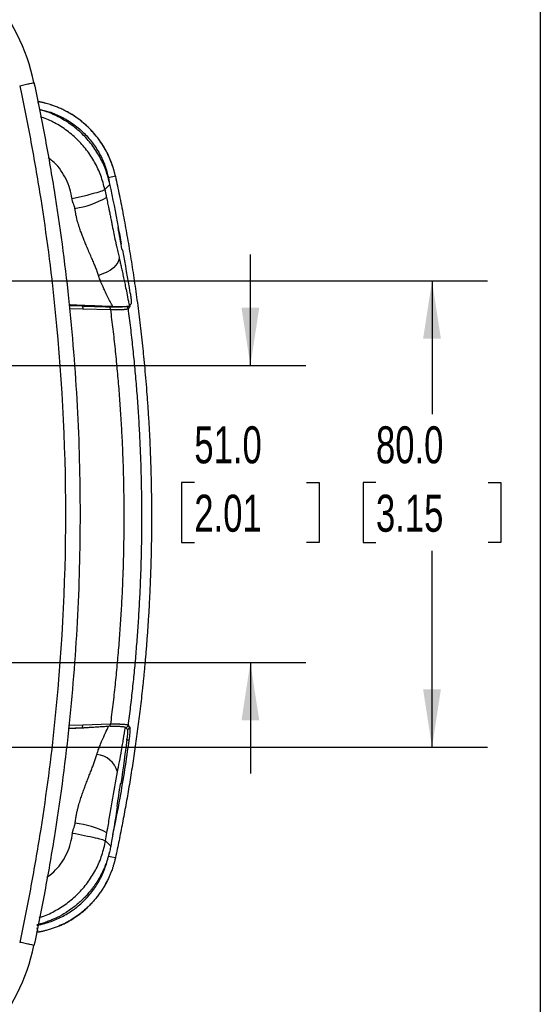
# Model space of a CAD drawing. Header units: millimetres. Extents: x 19 to 819, y 19 to 629.
# Tile 32 of 46: x 730 to 819, y 148 to 317. Entities that reach past the tile are written whole.
import ezdxf

# ---------------------------------------------------------------- set-up
doc = ezdxf.new("R2010")
doc.units = ezdxf.units.MM
doc.header["$LTSCALE"] = 3
doc.layers.add('DIMENSIONS', color=140, linetype='Continuous', lineweight=25)
doc.layers.add('TEXT', color=140, linetype='Continuous', lineweight=25)
doc.styles.add('SLDTEXTSTYLE0', font='TXT', dxfattribs={"width": 0.7})
doc.dimstyles.new('SLDDIMSTYLE0', dxfattribs={"dimtxt": 6.474023, "dimasz": 9.906, "dimexe": 0, "dimexo": 0.0625, "dimgap": 1.618506, "dimtad": 0, "dimtih": 1, "dimtoh": 1, "dimrnd": 1e-09, "dimzin": 4, "dimdsep": 46, "dimtxsty": 'SLDTEXTSTYLE0', "dimsah": 1, "dimcen": 0.09, "dimadec": 0, "dimazin": 1, "dimtfac": 1, "dimtofl": 0, "dimtmove": 0, "dimatfit": 3, "dimfxl": 0, "dimfrac": 2, "dimtolj": 1, "dimtzin": 12, "dimarcsym": 0})
doc.dimstyles.new('SLDDIMSTYLE1', dxfattribs={"dimtxt": 6.474023, "dimasz": 9.906, "dimexe": 0, "dimexo": 0.0625, "dimgap": 1.618506, "dimtad": 0, "dimtih": 1, "dimtoh": 1, "dimrnd": 1e-09, "dimzin": 4, "dimdsep": 46, "dimtxsty": 'SLDTEXTSTYLE0', "dimsah": 1, "dimcen": 0.09, "dimadec": 0, "dimazin": 1, "dimtfac": 1, "dimtmove": 0, "dimatfit": 0, "dimfxl": 0, "dimfrac": 2, "dimtolj": 1, "dimtzin": 12, "dimarcsym": 0})

# ---------------------------------------------------------------- blocks, each defined once
blk = doc.blocks.new('_D_7')
at = {"layer": 'DIMENSIONS'}
for p, q in [((699.01, 272.38), (810.1, 272.38)), ((800.58, 272.38), (800.58, 249.53)), ((790.96, 237.8), (788.78, 237.8)), ((788.78, 237.8), (788.78, 227.51)), ((810.2, 237.8), (812.37, 237.8)), ((812.37, 237.8), (812.37, 227.51)), ((788.78, 227.51), (790.96, 227.51)), ((812.37, 227.51), (810.2, 227.51)), ((800.58, 192.38), (800.58, 226.06)), ((699.01, 192.38), (810.1, 192.38))]:
    blk.add_line(p, q, dxfattribs=at)
for points in [[(800.58, 272.38), (799.05, 262.47), (802.1, 262.47)], [(800.58, 192.38), (802.1, 202.28), (799.05, 202.28)]]:
    blk.add_solid(points, dxfattribs=at)
at = {"layer": 'DIMENSIONS', "char_height": 6.35, "attachment_point": 1, "style": 'SLDTEXTSTYLE0'}
for s, insert in [('80.0', (790.96, 247.43)), ('3.15', (790.96, 235.69))]:
    blk.add_mtext(s, dxfattribs=dict(at, insert=insert))
blk = doc.blocks.new('_D_8')
at = {"layer": 'DIMENSIONS'}
for p, q in [((769.42, 257.88), (769.42, 276.93)), ((697.91, 257.88), (778.95, 257.88)), ((759.81, 237.8), (757.63, 237.8)), ((757.63, 237.8), (757.63, 227.51)), ((779.04, 237.8), (781.22, 237.8)), ((781.22, 237.8), (781.22, 227.51)), ((757.63, 227.51), (759.81, 227.51)), ((781.22, 227.51), (779.04, 227.51)), ((697.91, 206.88), (778.95, 206.88)), ((769.42, 206.88), (769.42, 187.83))]:
    blk.add_line(p, q, dxfattribs=at)
for points in [[(769.42, 257.88), (770.95, 267.78), (767.9, 267.78)], [(769.42, 206.88), (767.9, 196.97), (770.95, 196.97)]]:
    blk.add_solid(points, dxfattribs=at)
at = {"layer": 'DIMENSIONS', "char_height": 6.35, "attachment_point": 1, "style": 'SLDTEXTSTYLE0'}
for s, insert in [('51.0', (759.81, 247.43)), ('2.01', (759.81, 235.69))]:
    blk.add_mtext(s, dxfattribs=dict(at, insert=insert))

msp = doc.modelspace()

# ---------------------------------------------------------------- linework, layer by layer
for p, q in [((733.018, 303.154), (732.971, 302.902)), ((746.282, 290.335), (745.082, 290.073)), ((745.082, 290.073), (745.222, 289.359)), ((746.718, 281.548), (746.815, 281.622)), ((747.551, 277.673), (747.43, 277.73)), ((738.269, 268.189), (740.52, 268.09)), ((738.27, 268.182), (740.52, 268.089)), ((740.52, 268.09), (738.274, 268.136)), ((738.319, 267.668), (740.668, 267.619)), ((740.668, 267.619), (745.409, 267.461)), ((748.715, 267.939), (748.434, 267.64)), ((748.655, 268.113), (748.962, 268.448)), ((740.668, 196.136), (738.226, 196.085)), ((745.409, 196.294), (740.668, 196.136)), ((748.434, 196.115), (748.715, 195.816)), ((738.176, 195.553), (740.879, 195.673)), ((740.52, 195.665), (738.177, 195.562)), ((740.52, 195.666), (738.178, 195.569)), ((738.182, 195.617), (740.52, 195.665)), ((748.04, 195.692), (748.323, 195.393)), ((747.199, 186.107), (747.08, 186.049)), ((746.498, 182.221), (746.597, 182.149)), ((745.217, 174.372), (745.082, 173.682)), ((733.017, 160.601), (732.723, 160.551)), ((733.017, 160.601), (732.876, 161.362)), ((736.66, 161.723), (736.942, 161.847))]:
    msp.add_line(p, q)
at = {"flags": 128}
for points in [[(746.89, 276.442), (746.844, 275.994), (746.666, 275.535), (746.36, 275.081), (745.937, 274.645), (745.41, 274.24), (744.794, 273.879), (744.11, 273.573), (743.376, 273.332)], [(745.082, 173.682), (745.682, 173.551), (746.282, 173.42)]]:
    msp.add_lwpolyline(points, dxfattribs=at)
for centre, radius, start, end in [((698.076, 299.097), 35, 12.05786, 69.156), ((737.053, 300.314), 15.641, 278.34387, 299.43766), ((744.905, 267.556), 0.513, 349.36279, 47.83489), ((747.936, 267.572), 0.502, 7.80509, 64.46619), ((748.218, 267.871), 0.501, 7.82929, 29.09766), ((744.45, 196.263), 0.96, 341.08776, 1.837), ((747.936, 196.183), 0.502, 281.9962, 352.1913), ((748.217, 195.884), 0.502, 282.20566, 352.13797), ((742.722, 187.052), 4.058, 15.30884, 84.88099), ((737.517, 163.191), 16.226, 63.27396, 83.46061), ((698.076, 165.658), 35, 290.844, 347.94214)]:
    msp.add_arc(centre, radius, start, end)
for points, knots in [([(729.857, 305.885), (730.172, 305.953), (730.496, 306.022), (731.102, 306.151), (731.384, 306.211), (731.844, 306.31), (732.022, 306.348), (732.252, 306.397), (732.304, 306.408), (732.304, 306.408)], [0, 0, 0, 0, 0.25, 0.25, 0.5, 0.5, 0.75, 0.75, 1, 1, 1, 1]), ([(729.857, 305.885), (730.504, 302.857), (731.113, 299.818), (732.253, 293.724), (732.784, 290.669), (734.253, 281.512), (735.072, 275.39), (737.042, 256.991), (737.703, 244.685), (737.703, 220.07), (737.042, 207.764), (735.072, 189.365), (734.253, 183.243), (732.784, 174.085), (732.253, 171.031), (731.113, 164.936), (730.504, 161.897), (729.857, 158.869)], [0, 0, 0, 0, 0.0625, 0.0625, 0.125, 0.125, 0.25, 0.25, 0.5, 0.5, 0.75, 0.75, 0.875, 0.875, 0.9375, 0.9375, 1, 1, 1, 1]), ([(732.304, 306.408), (732.959, 303.342), (733.576, 300.264), (734.727, 294.102), (735.263, 291.019), (736.742, 281.787), (737.566, 275.617), (738.885, 263.271), (739.38, 257.094), (740.04, 244.738), (740.205, 238.558), (740.205, 226.197), (740.04, 220.017), (739.38, 207.661), (738.885, 201.484), (737.566, 189.137), (736.742, 182.968), (735.263, 173.735), (734.727, 170.652), (733.576, 164.49), (732.959, 161.413), (732.304, 158.347)], [0.59648487, 0.59648487, 0.59648487, 0.59648487, 0.61578416, 0.61578416, 0.63502048, 0.63502048, 0.67342114, 0.67342114, 0.71173216, 0.71173216, 0.75, 0.75, 0.78826783, 0.78826783, 0.82657885, 0.82657885, 0.86497951, 0.86497951, 0.88421584, 0.88421584, 0.90351512, 0.90351512, 0.90351512, 0.90351512]), ([(737.569, 301.629), (737.456, 301.686), (737.23, 301.798), (736.885, 301.957), (736.538, 302.108), (736.188, 302.251), (735.842, 302.383), (735.591, 302.473), (735.443, 302.523), (735.401, 302.538), (735.376, 302.546), (735.354, 302.553), (735.295, 302.573), (735.196, 302.606), (734.822, 302.725), (734.46, 302.828), (734.109, 302.917), (733.943, 302.958), (733.741, 303.004), (733.548, 303.045), (733.427, 303.07), (733.356, 303.085), (733.301, 303.096), (733.241, 303.108), (733.173, 303.122), (733.088, 303.139), (733.041, 303.149), (733.017, 303.154)], [0, 0, 0, 0, 0.0785182, 0.157348, 0.2362099, 0.3141083, 0.3926454, 0.4665098, 0.4802713, 0.4899447, 0.4939752, 0.4968545, 0.5040971, 0.5329456, 0.562, 0.7481289, 0.7675008, 0.7870661, 0.8544483, 0.8964412, 0.9103519, 0.9309576, 0.9416189, 0.9456039, 0.9692097, 0.9847107, 1, 1, 1, 1]), ([(733.173, 301.842), (733.755, 301.712), (735.069, 301.417), (737.023, 300.583), (738.995, 299.405), (740.787, 297.922), (742.332, 296.183), (743.581, 294.254), (744.53, 292.209), (744.9, 290.778), (745.082, 290.073)], [0, 0, 0, 0, 0.1008805, 0.2278204, 0.3576562, 0.4889232, 0.6201902, 0.7500263, 0.8769695, 1, 1, 1, 1]), ([(745.334, 288.975), (745.121, 289.802), (744.703, 291.427), (743.626, 293.714), (742.261, 295.81), (740.585, 297.686), (738.646, 299.307), (736.495, 300.59), (734.651, 301.423), (733.521, 301.687), (733.187, 301.766)], [0, 0, 0, 0, 0.1377062, 0.2705723, 0.4061111, 0.5406765, 0.6755741, 0.8126521, 0.9446704, 1, 1, 1, 1]), ([(746.006, 291.424), (745.966, 291.557), (745.889, 291.817), (745.764, 292.198), (745.602, 292.657), (745.396, 293.189), (745.039, 294.002), (744.324, 295.406), (743.037, 297.304), (741.121, 299.315), (739.428, 300.572), (738.212, 301.294), (737.784, 301.517), (737.569, 301.629)], [0, 0, 0, 0, 0.0304452, 0.0597459, 0.0885547, 0.1376062, 0.1854137, 0.2841317, 0.4845796, 0.6882128, 0.8936748, 0.9466126, 1, 1, 1, 1]), ([(745.944, 291.649), (745.856, 291.928), (745.692, 292.449), (745.265, 293.549), (744.703, 294.717), (743.887, 296.067), (742.961, 297.332), (741.585, 298.842), (739.858, 300.331), (738.434, 301.147), (737.776, 301.524)], [0, 0, 0, 0, 0.0667057, 0.1244311, 0.2689002, 0.3616725, 0.4837377, 0.6261146, 0.8269796, 1, 1, 1, 1]), ([(744.471, 288.046), (744.261, 288.859), (743.84, 290.484), (742.761, 292.773), (741.383, 294.886), (739.701, 296.775), (737.757, 298.385), (735.658, 299.692), (734.145, 300.277), (733.417, 300.558)], [0, 0, 0, 0, 0.1444463, 0.2884597, 0.4329385, 0.5771057, 0.7215931, 0.8658824, 1, 1, 1, 1]), ([(738.836, 286.458), (738.73, 287.04), (738.516, 288.203), (737.857, 289.857), (736.959, 291.377), (735.925, 292.632), (735.106, 293.252), (734.756, 293.518)], [0, 0, 0, 0, 0.2115304, 0.4232913, 0.6330461, 0.8429508, 1, 1, 1, 1]), ([(746.281, 290.334), (746.267, 290.395), (746.239, 290.521), (746.2, 290.683), (746.171, 290.802), (746.15, 290.886), (746.12, 291.006), (746.073, 291.19), (746.029, 291.343), (746.006, 291.424)], [0, 0, 0, 0, 0.1676671, 0.3444188, 0.4456368, 0.4948242, 0.5753155, 0.7741913, 1, 1, 1, 1]), ([(746.281, 290.335), (746.396, 289.79), (746.629, 288.694), (746.968, 287.035), (747.302, 285.353), (747.629, 283.646), (747.95, 281.914), (748.264, 280.158), (748.57, 278.377), (748.869, 276.573), (749.159, 274.743), (749.441, 272.89), (749.713, 271.012), (749.976, 269.11), (750.228, 267.184), (750.47, 265.234), (750.7, 263.26), (750.913, 261.316), (751.113, 259.356), (751.306, 257.334), (751.498, 255.149), (751.685, 252.802), (751.863, 250.292), (752.027, 247.619), (752.173, 244.783), (752.296, 241.785), (752.391, 238.626), (752.454, 235.305), (752.462, 233.038), (752.466, 231.878)], [0, 0, 0, 0, 0.0283534, 0.0570947, 0.0862236, 0.1157399, 0.1456434, 0.1759337, 0.2066104, 0.2376732, 0.2691217, 0.3009552, 0.3331734, 0.3657755, 0.3987609, 0.432129, 0.465879, 0.50001, 0.5317469, 0.5662348, 0.6034724, 0.643458, 0.6861892, 0.731663, 0.7798755, 0.8308218, 0.8844962, 0.9408917, 1, 1, 1, 1]), ([(744.471, 288.046), (744.419, 287.992), (744.254, 287.912), (743.668, 287.7), (743.246, 287.569), (742.197, 287.273), (741.571, 287.109), (740.234, 286.779), (739.526, 286.613), (738.836, 286.458)], [0, 0, 0, 0, 0.25, 0.25, 0.5, 0.5, 0.75, 0.75, 1, 1, 1, 1]), ([(744.471, 288.046), (744.479, 288.011), (744.494, 287.938), (744.517, 287.824), (744.543, 287.698), (744.573, 287.541), (744.608, 287.36), (744.643, 287.177), (744.676, 287.006), (744.707, 286.85), (744.73, 286.743), (744.74, 286.693)], [0, 0, 0, 0, 0.07647646, 0.16036015, 0.25195048, 0.35618254, 0.50980784, 0.65614819, 0.76255189, 0.88963922, 1, 1, 1, 1]), ([(739.323, 284.839), (739.316, 284.88), (739.302, 284.967), (739.268, 285.099), (739.222, 285.25), (739.159, 285.43), (739.078, 285.64), (739, 285.847), (738.929, 286.055), (738.872, 286.25), (738.848, 286.392), (738.836, 286.458)], [0, 0, 0, 0, 0.0743607, 0.1547919, 0.2415261, 0.3550148, 0.4919924, 0.6412851, 0.7463652, 0.8814194, 1, 1, 1, 1]), ([(744.74, 286.693), (744.775, 286.531), (744.844, 286.213), (744.943, 285.742), (745.047, 285.246), (745.162, 284.684), (745.297, 284.015), (745.426, 283.372), (745.555, 282.726), (745.672, 282.136), (745.849, 281.254), (746.066, 280.181), (746.283, 279.146), (746.445, 278.395), (746.558, 277.882), (746.67, 277.385), (746.781, 276.902), (746.854, 276.595), (746.89, 276.442)], [0, 0, 0, 0, 0.046052, 0.0907306, 0.1340472, 0.1866344, 0.2499443, 0.3233627, 0.3683983, 0.4326842, 0.490128, 0.6187035, 0.738748, 0.7916454, 0.8440583, 0.8961464, 0.9480722, 1, 1, 1, 1]), ([(743.376, 273.332), (743.339, 273.447), (743.265, 273.679), (743.142, 274.027), (743.011, 274.378), (742.873, 274.733), (742.727, 275.092), (742.575, 275.456), (742.348, 275.985), (742.037, 276.696), (741.635, 277.613), (741.268, 278.486), (740.934, 279.304), (740.648, 280.026), (740.368, 280.771), (740.133, 281.445), (739.888, 282.204), (739.724, 282.793), (739.581, 283.397), (739.484, 283.858), (739.392, 284.376), (739.344, 284.699), (739.323, 284.839)], [0, 0, 0, 0, 0.0330176, 0.0663678, 0.1000461, 0.134046, 0.1683598, 0.2029794, 0.237895, 0.3184139, 0.402283, 0.4892714, 0.5511586, 0.6159491, 0.6748272, 0.7391768, 0.7831199, 0.8601432, 0.8800905, 0.9257572, 0.9676988, 1, 1, 1, 1]), ([(746.744, 281.568), (746.84, 281.098), (747.034, 280.15), (747.176, 279.192), (747.248, 278.709)], [0, 0, 0, 0, 0.4948972, 1, 1, 1, 1]), ([(746.89, 276.442), (746.914, 276.342), (746.963, 276.137), (747.038, 275.814), (747.117, 275.469), (747.2, 275.102), (747.287, 274.713), (747.378, 274.301), (747.473, 273.867), (747.572, 273.411), (747.674, 272.932), (747.807, 272.302), (747.989, 271.427), (748.228, 270.256), (748.456, 269.118), (748.601, 268.384), (748.655, 268.113)], [0, 0, 0, 0, 0.0386353, 0.079551, 0.1227644, 0.1682907, 0.2161427, 0.2663318, 0.3188678, 0.3737597, 0.4310152, 0.4906414, 0.5987934, 0.741134, 0.9042873, 1, 1, 1, 1]), ([(745.827, 268.015), (745.682, 268.287), (745.383, 268.849), (744.927, 269.732), (744.511, 270.576), (744.183, 271.279), (743.981, 271.738), (743.814, 272.134), (743.659, 272.52), (743.5, 272.95), (743.415, 273.213), (743.376, 273.332)], [0, 0, 0, 0, 0.1596856, 0.3306479, 0.5124431, 0.6417058, 0.7259724, 0.7676755, 0.8596796, 0.9370543, 1, 1, 1, 1]), ([(748.816, 270.304), (748.823, 270.258), (748.838, 270.166), (748.858, 270.031), (748.877, 269.899), (748.894, 269.772), (748.91, 269.651), (748.925, 269.535), (748.938, 269.426), (748.949, 269.322), (748.959, 269.225), (748.968, 269.134), (748.977, 269.018), (748.986, 268.883), (748.992, 268.743), (748.992, 268.627), (748.988, 268.539), (748.978, 268.475), (748.968, 268.457), (748.962, 268.448)], [0, 0, 0, 0, 0.0509406, 0.100767, 0.1494835, 0.1970947, 0.2436056, 0.2890214, 0.3333479, 0.3765912, 0.4187579, 0.4598552, 0.4998908, 0.5837523, 0.667307, 0.7506316, 0.8338035, 0.9169003, 1, 1, 1, 1]), ([(738.256, 268.323), (738.577, 268.31), (739.501, 268.271), (741.179, 268.201), (743.382, 268.112), (744.98, 268.049), (745.827, 268.015)], [0, 0, 0, 0, 0.1264552, 0.364282, 0.6634283, 1, 1, 1, 1]), ([(740.52, 268.09), (740.762, 268.083), (741.264, 268.067), (742.051, 268.042), (742.924, 268.013), (743.997, 267.978), (744.787, 267.951), (745.249, 267.936)], [0, 0, 0, 0, 0.1539176, 0.3206478, 0.5001955, 0.707464, 1, 1, 1, 1]), ([(740.52, 268.089), (740.56, 268.07), (740.601, 268.012), (740.656, 267.836), (740.669, 267.722), (740.668, 267.619)], [0, 0, 0, 0, 0.5, 0.5, 1, 1, 1, 1]), ([(745.249, 267.936), (745.613, 267.926), (746.341, 267.908), (747.163, 267.93), (747.643, 267.961), (747.733, 267.993), (747.742, 267.996)], [0, 0, 0, 0, 0.32148625, 0.64339827, 0.9654629, 1, 1, 1, 1]), ([(745.409, 267.461), (745.481, 267.46), (745.624, 267.458), (745.832, 267.456), (746.033, 267.455), (746.225, 267.455), (746.408, 267.455), (746.582, 267.457), (746.748, 267.46), (746.908, 267.463), (747.063, 267.467), (747.21, 267.473), (747.333, 267.478), (747.433, 267.483), (747.487, 267.486), (747.515, 267.488)], [0, 0, 0, 0, 0.0866384, 0.1721819, 0.2568366, 0.3403715, 0.4224198, 0.5027384, 0.5814524, 0.6597888, 0.7405686, 0.8213491, 0.8987983, 0.9494176, 1, 1, 1, 1]), ([(745.409, 267.461), (745.482, 266.898), (745.627, 265.771), (745.831, 264.079), (746.025, 262.387), (746.209, 260.695), (746.382, 259.002), (746.545, 257.309), (746.697, 255.615), (746.839, 253.921), (746.97, 252.227), (747.09, 250.532), (747.2, 248.837), (747.3, 247.142), (747.389, 245.447), (747.467, 243.751), (747.535, 242.055), (747.592, 240.359), (747.639, 238.663), (747.676, 236.967), (747.702, 235.27), (747.718, 233.574), (747.72, 232.443), (747.721, 231.878)], [0, 0, 0, 0, 0.0477691, 0.0955161, 0.1432423, 0.1909488, 0.2386367, 0.286307, 0.3339607, 0.3815989, 0.4292227, 0.4768332, 0.5244315, 0.5720189, 0.6195965, 0.6671654, 0.7147268, 0.7622817, 0.8098315, 0.8573771, 0.9049196, 0.9524602, 1, 1, 1, 1]), ([(745.827, 268.015), (745.892, 268.012), (746.027, 268.007), (746.23, 268.001), (746.439, 267.995), (746.651, 267.991), (746.926, 267.987), (747.3, 267.985), (747.74, 267.993), (748.106, 268.012), (748.342, 268.033), (748.482, 268.053), (748.57, 268.073), (748.628, 268.092), (748.646, 268.106), (748.655, 268.113)], [0, 0, 0, 0, 0.0451771, 0.092898, 0.1430653, 0.1955554, 0.2502173, 0.3540641, 0.4995698, 0.6469713, 0.7498344, 0.8205744, 0.8856363, 0.9453313, 1, 1, 1, 1]), ([(747.515, 267.488), (747.556, 267.49), (747.64, 267.495), (747.755, 267.504), (747.863, 267.514), (747.965, 267.525), (748.061, 267.537), (748.174, 267.555), (748.288, 267.578), (748.386, 267.608), (748.418, 267.629), (748.434, 267.64)], [0, 0, 0, 0, 0.08061, 0.1613603, 0.2423734, 0.3239446, 0.4118407, 0.4983459, 0.6653542, 0.8334396, 1, 1, 1, 1]), ([(748.434, 267.64), (748.504, 267.093), (748.645, 265.997), (748.845, 264.349), (749.036, 262.694), (749.217, 261.033), (749.389, 259.365), (749.551, 257.692), (749.704, 256.012), (749.846, 254.326), (749.979, 252.634), (750.102, 250.936), (750.214, 249.232), (750.317, 247.522), (750.409, 245.806), (750.49, 244.084), (750.561, 242.357), (750.622, 240.624), (750.671, 238.885), (750.71, 237.141), (750.738, 235.391), (750.755, 233.636), (750.757, 232.464), (750.758, 231.878)], [0, 0, 0, 0, 0.04615254, 0.09245174, 0.13889761, 0.18549013, 0.23222932, 0.27911516, 0.32614765, 0.3733268, 0.4206526, 0.46812505, 0.51574414, 0.56350988, 0.61142225, 0.65948127, 0.70768692, 0.75603921, 0.80453812, 0.85318366, 0.90197582, 0.9509146, 1, 1, 1, 1]), ([(748.756, 268.223), (748.756, 268.203), (748.76, 268.009), (748.736, 267.972), (748.715, 267.939)], [0, 0, 0, 0, 0.1047392, 1, 1, 1, 1]), ([(747.721, 231.878), (747.72, 231.312), (747.718, 230.181), (747.702, 228.485), (747.676, 226.789), (747.639, 225.092), (747.592, 223.396), (747.535, 221.7), (747.467, 220.005), (747.389, 218.309), (747.3, 216.614), (747.2, 214.918), (747.09, 213.223), (746.97, 211.529), (746.839, 209.834), (746.697, 208.14), (746.545, 206.447), (746.382, 204.753), (746.209, 203.06), (746.025, 201.368), (745.831, 199.676), (745.627, 197.984), (745.482, 196.857), (745.409, 196.294)], [0, 0, 0, 0, 0.047537, 0.0950751, 0.1426154, 0.1901591, 0.2377071, 0.2852607, 0.332821, 0.3803891, 0.4279661, 0.4755532, 0.5231516, 0.5707624, 0.6183867, 0.6660257, 0.7136806, 0.7613522, 0.8090418, 0.8567502, 0.9044786, 0.9522281, 1, 1, 1, 1]), ([(752.466, 231.878), (752.465, 231.316), (752.463, 230.205), (752.448, 228.557), (752.424, 226.945), (752.392, 225.37), (752.352, 223.832), (752.304, 222.331), (752.25, 220.867), (752.19, 219.44), (752.125, 218.05), (752.055, 216.698), (751.98, 215.382), (751.901, 214.104), (751.819, 212.863), (751.734, 211.659), (751.647, 210.492), (751.558, 209.362), (751.467, 208.27), (751.376, 207.215), (751.284, 206.198), (751.191, 205.217), (751.099, 204.274), (751.008, 203.368), (750.823, 201.596), (750.529, 198.973), (750.096, 195.512), (749.63, 192.128), (749.134, 188.821), (748.611, 185.591), (748.062, 182.438), (747.491, 179.362), (746.901, 176.363), (746.486, 174.394), (746.281, 173.42)], [0, 0, 0, 0, 0.0286071, 0.0565949, 0.0839621, 0.110708, 0.1368317, 0.1623322, 0.1872089, 0.2114612, 0.2350882, 0.2580896, 0.2804648, 0.3022132, 0.3233346, 0.3438284, 0.3636945, 0.3829323, 0.4015418, 0.4195227, 0.4368748, 0.4535978, 0.4696918, 0.4851564, 0.4999917, 0.5604174, 0.6196337, 0.6776366, 0.7344223, 0.7899876, 0.8443301, 0.8974474, 0.9493378, 1, 1, 1, 1]), ([(750.758, 231.878), (750.757, 231.317), (750.755, 230.199), (750.739, 228.523), (750.714, 226.852), (750.679, 225.187), (750.634, 223.526), (750.579, 221.87), (750.514, 220.22), (750.439, 218.575), (750.355, 216.935), (750.262, 215.3), (750.159, 213.671), (750.047, 212.047), (749.926, 210.428), (749.796, 208.815), (749.656, 207.208), (749.508, 205.606), (749.351, 204.01), (749.185, 202.42), (749.01, 200.835), (748.827, 199.256), (748.636, 197.683), (748.501, 196.637), (748.434, 196.115)], [0, 0, 0, 0, 0.0468574, 0.0935813, 0.1401715, 0.1866281, 0.2329512, 0.2791406, 0.3251965, 0.3711187, 0.4169073, 0.4625623, 0.5080837, 0.5534715, 0.5987257, 0.6438462, 0.6888331, 0.7336864, 0.7784061, 0.8229921, 0.8674446, 0.9117633, 0.9559485, 1, 1, 1, 1]), ([(740.52, 195.665), (740.527, 195.669), (740.542, 195.68), (740.57, 195.708), (740.602, 195.762), (740.635, 195.851), (740.662, 195.979), (740.666, 196.082), (740.668, 196.136)], [0, 0, 0, 0, 0.08186321, 0.19721923, 0.34927874, 0.53817714, 0.75900464, 1, 1, 1, 1]), ([(747.505, 196.268), (747.463, 196.27), (747.379, 196.275), (747.243, 196.281), (747.1, 196.286), (746.949, 196.291), (746.791, 196.295), (746.626, 196.297), (746.456, 196.299), (746.277, 196.3), (746.088, 196.301), (745.881, 196.3), (745.655, 196.298), (745.492, 196.295), (745.409, 196.294)], [0, 0, 0, 0, 0.0787634, 0.1562995, 0.2343101, 0.3141876, 0.3945084, 0.4742019, 0.5537116, 0.634249, 0.7170582, 0.8026038, 0.9000883, 1, 1, 1, 1]), ([(748.434, 196.115), (748.426, 196.121), (748.411, 196.132), (748.376, 196.149), (748.332, 196.164), (748.278, 196.179), (748.216, 196.192), (748.116, 196.21), (747.967, 196.23), (747.754, 196.251), (747.588, 196.262), (747.505, 196.268)], [0, 0, 0, 0, 0.0873075, 0.173312, 0.257875, 0.3406516, 0.4217468, 0.5017685, 0.6761309, 0.838666, 1, 1, 1, 1]), ([(740.52, 195.666), (740.537, 195.666), (740.573, 195.666), (740.632, 195.666), (740.698, 195.668), (740.781, 195.67), (740.843, 195.672), (740.879, 195.673)], [0, 0, 0, 0, 0.1604106, 0.328727, 0.5057101, 0.713017, 1, 1, 1, 1]), ([(745.106, 195.938), (744.781, 195.914), (744.154, 195.867), (743.243, 195.804), (742.397, 195.751), (741.617, 195.707), (741.117, 195.684), (740.879, 195.673)], [0, 0, 0, 0, 0.2321761, 0.4481775, 0.6480987, 0.8320181, 1, 1, 1, 1]), ([(743.084, 191.094), (743.107, 191.175), (743.156, 191.347), (743.243, 191.618), (743.345, 191.919), (743.449, 192.206), (743.574, 192.532), (743.739, 192.949), (744.07, 193.739), (744.531, 194.76), (744.925, 195.566), (745.106, 195.938)], [0, 0, 0, 0, 0.0474547, 0.1010939, 0.1609762, 0.2271713, 0.2735826, 0.3590892, 0.4812288, 0.7605593, 1, 1, 1, 1]), ([(745.358, 195.952), (745.415, 195.954), (745.536, 195.958), (745.721, 195.962), (745.917, 195.965), (746.123, 195.967), (746.416, 195.967), (746.768, 195.96), (747.163, 195.942), (747.482, 195.914), (747.699, 195.88), (747.829, 195.847), (747.909, 195.817), (747.964, 195.787), (747.981, 195.766), (747.99, 195.755)], [0, 0, 0, 0, 0.0421207, 0.0881828, 0.1382124, 0.1922865, 0.2505461, 0.3786795, 0.5007658, 0.6395317, 0.7508084, 0.817804, 0.8816373, 0.9423126, 1, 1, 1, 1]), ([(746.636, 188.123), (746.848, 189.169), (747.095, 190.502), (747.384, 192.148), (747.441, 192.474), (747.552, 193.127), (747.719, 194.109), (747.882, 195.097), (747.99, 195.755)], [0, 0, 0, 0, 0.5, 0.5, 0.625, 0.625, 0.75, 1, 1, 1, 1]), ([(747.99, 195.755), (747.998, 195.743), (748.014, 195.719), (748.031, 195.701), (748.04, 195.692)], [0, 0, 0, 0, 0.4953064, 1, 1, 1, 1]), ([(748.323, 195.393), (748.327, 195.389), (748.333, 195.381), (748.34, 195.358), (748.347, 195.327), (748.352, 195.289), (748.356, 195.243), (748.359, 195.189), (748.361, 195.129), (748.361, 195.042), (748.359, 194.918), (748.351, 194.745), (748.338, 194.543), (748.325, 194.39), (748.318, 194.311)], [0, 0, 0, 0, 0.0638409, 0.1269949, 0.1896352, 0.2519317, 0.3140515, 0.3761512, 0.4382153, 0.5000718, 0.6153391, 0.7369562, 0.8653477, 1, 1, 1, 1]), ([(748.715, 195.816), (748.718, 195.811), (748.725, 195.801), (748.734, 195.776), (748.742, 195.743), (748.748, 195.702), (748.753, 195.651), (748.759, 195.554), (748.761, 195.381), (748.75, 195.095), (748.727, 194.757), (748.696, 194.421), (748.662, 194.11), (748.629, 193.836), (748.604, 193.651), (748.591, 193.558)], [0, 0, 0, 0, 0.0421687, 0.0839394, 0.1254814, 0.1669664, 0.208567, 0.2504546, 0.375212, 0.5000776, 0.6248079, 0.7499273, 0.8334786, 0.9164219, 1, 1, 1, 1]), ([(748.591, 193.558), (748.104, 190.231), (747.31, 184.809), (746.222, 179.438), (745.801, 177.362)], [0, 0, 0, 0, 0.6134675, 1, 1, 1, 1]), ([(748.591, 193.558), (748.586, 193.559), (748.572, 193.561), (748.519, 193.568), (748.481, 193.574), (748.387, 193.587), (748.332, 193.594), (748.217, 193.611), (748.158, 193.619), (748.102, 193.626)], [0, 0, 0, 0, 0.25, 0.25, 0.5, 0.5, 0.75, 0.75, 1, 1, 1, 1]), ([(739.365, 179.312), (739.38, 179.437), (739.41, 179.684), (739.463, 180.046), (739.52, 180.397), (739.582, 180.734), (739.647, 181.06), (739.715, 181.373), (739.786, 181.674), (739.858, 181.963), (739.932, 182.241), (740.071, 182.736), (740.281, 183.421), (740.574, 184.291), (740.87, 185.12), (741.173, 185.943), (741.48, 186.752), (741.791, 187.544), (742.092, 188.306), (742.378, 189.037), (742.643, 189.741), (742.883, 190.422), (743.018, 190.872), (743.084, 191.094)], [0, 0, 0, 0, 0.02827657, 0.05572254, 0.0823507, 0.10817148, 0.13319317, 0.157422, 0.18086238, 0.203517, 0.225387, 0.24647207, 0.32135685, 0.39074774, 0.46063619, 0.52916218, 0.60090937, 0.67134666, 0.74036819, 0.8078469, 0.873666, 0.93774079, 1, 1, 1, 1]), ([(744.814, 177.684), (745.008, 178.765), (745.136, 179.517), (745.415, 181.204), (745.557, 182.074), (745.998, 184.732), (746.301, 186.472), (746.636, 188.123)], [0, 0, 0, 0, 0.25, 0.25, 0.5, 0.5, 1, 1, 1, 1]), ([(738.92, 177.631), (738.926, 177.676), (738.939, 177.77), (738.969, 177.914), (739.008, 178.067), (739.067, 178.259), (739.14, 178.477), (739.217, 178.703), (739.283, 178.912), (739.335, 179.108), (739.355, 179.247), (739.365, 179.312)], [0, 0, 0, 0, 0.07734286, 0.16196581, 0.25414637, 0.34730736, 0.50882595, 0.64996631, 0.7592174, 0.88662113, 1, 1, 1, 1]), ([(734.53, 170.073), (734.58, 170.103), (735.137, 170.427), (736.046, 171.284), (737.173, 172.641), (738.027, 174.203), (738.65, 175.874), (738.83, 177.047), (738.92, 177.631)], [0, 0, 0, 0, 0.0193707, 0.2144236, 0.4099306, 0.6057743, 0.8035374, 1, 1, 1, 1]), ([(738.92, 177.631), (739.612, 177.501), (740.323, 177.362), (741.665, 177.085), (742.293, 176.947), (743.348, 176.697), (743.772, 176.586), (744.364, 176.405), (744.531, 176.337), (744.586, 176.289)], [0, 0, 0, 0, 0.25, 0.25, 0.5, 0.5, 0.75, 0.75, 1, 1, 1, 1]), ([(733.216, 163.15), (733.408, 163.204), (734.406, 163.482), (736.096, 164.336), (738.215, 165.695), (740.101, 167.383), (741.719, 169.323), (743.03, 171.485), (744.034, 173.817), (744.402, 175.464), (744.586, 176.289)], [0, 0, 0, 0, 0.0327664, 0.1704789, 0.3086365, 0.4464962, 0.5846621, 0.7226384, 0.8610584, 1, 1, 1, 1]), ([(745.474, 175.395), (745.449, 175.257), (745.399, 174.983), (745.311, 174.574), (745.215, 174.17), (745.109, 173.771), (744.995, 173.378), (744.872, 172.991), (744.741, 172.609), (744.602, 172.234), (744.455, 171.866), (744.302, 171.505), (744.142, 171.151), (744.029, 170.919), (743.973, 170.804)], [0, 0, 0, 0, 0.0866705, 0.172866, 0.258545, 0.3436666, 0.4281908, 0.5120787, 0.5952924, 0.677795, 0.7595508, 0.8405255, 0.9206858, 1, 1, 1, 1]), ([(732.792, 161.817), (732.976, 161.85), (733.164, 161.887), (733.535, 161.967), (733.718, 162.011), (734.266, 162.151), (734.627, 162.257), (735.694, 162.615), (736.387, 162.905), (737.737, 163.594), (738.388, 163.989), (739.613, 164.863), (740.191, 165.341), (741.277, 166.388), (741.786, 166.958), (742.708, 168.156), (743.121, 168.783), (743.852, 170.096), (744.172, 170.786), (744.708, 172.208), (744.922, 172.937), (745.082, 173.682)], [0, 0, 0, 0, 0.03125, 0.03125, 0.0625, 0.0625, 0.125, 0.125, 0.25, 0.25, 0.375, 0.375, 0.5, 0.5, 0.625, 0.625, 0.75, 0.75, 0.875, 0.875, 1, 1, 1, 1]), ([(745.046, 173.69), (745.052, 173.688), (745.073, 173.684), (745.078, 173.683), (745.082, 173.682)], [0, 0, 0, 0, 0.3114349, 1, 1, 1, 1]), ([(746.281, 173.421), (746.268, 173.362), (746.241, 173.242), (746.197, 173.062), (746.148, 172.862), (746.109, 172.706), (746.08, 172.595), (746.068, 172.554), (746.058, 172.515), (746.035, 172.431), (745.957, 172.158), (745.862, 171.853), (745.732, 171.464), (745.595, 171.08), (745.396, 170.567), (745.235, 170.203), (745.156, 170.027)], [0, 0, 0, 0, 0.0510192, 0.1030157, 0.1556279, 0.2235701, 0.2376546, 0.2512015, 0.2592577, 0.2718247, 0.3239667, 0.4966932, 0.5396364, 0.6669158, 0.8380747, 1, 1, 1, 1]), ([(743.973, 170.804), (743.913, 170.685), (743.789, 170.441), (743.588, 170.075), (743.371, 169.699), (743.135, 169.314), (742.88, 168.921), (742.603, 168.52), (742.303, 168.113), (741.708, 167.352), (740.765, 166.306), (739.373, 165.068), (737.873, 164), (736.514, 163.239), (735.408, 162.733), (734.686, 162.447), (734.121, 162.249), (733.672, 162.105), (733.237, 161.976), (732.942, 161.899), (732.804, 161.862)], [0, 0, 0, 0, 0.0272034, 0.0555102, 0.0849333, 0.1154994, 0.1472399, 0.1801921, 0.214403, 0.2499339, 0.3765274, 0.499861, 0.6277398, 0.7498845, 0.8155876, 0.8749352, 0.9075936, 0.9374693, 0.9708356, 1, 1, 1, 1]), ([(745.156, 170.027), (745.101, 169.908), (744.991, 169.671), (744.815, 169.321), (744.634, 168.976), (744.445, 168.638), (744.249, 168.306), (744.046, 167.982), (743.837, 167.662), (743.692, 167.453), (743.619, 167.349)], [0, 0, 0, 0, 0.1268711, 0.2536159, 0.3798056, 0.505067, 0.6295566, 0.7532668, 0.8766221, 1, 1, 1, 1]), ([(744.473, 168.695), (744.498, 168.733), (744.656, 168.966), (744.766, 169.227), (744.858, 169.446)], [0, 0, 0, 0, 0.16106608, 1, 1, 1, 1]), ([(743.619, 167.349), (743.541, 167.24), (743.386, 167.022), (743.142, 166.703), (742.892, 166.391), (742.635, 166.085), (742.371, 165.785), (742.099, 165.493), (741.842, 165.228), (741.673, 165.062), (741.598, 164.99)], [0, 0, 0, 0, 0.12918371, 0.25809703, 0.38677699, 0.51524707, 0.64353141, 0.77166913, 0.89972387, 1, 1, 1, 1]), ([(743.071, 166.645), (743.129, 166.704), (743.243, 166.82), (743.327, 166.959), (743.369, 167.027)], [0, 0, 0, 0, 0.5079317, 1, 1, 1, 1]), ([(741.598, 164.99), (741.499, 164.895), (741.3, 164.706), (740.994, 164.432), (740.68, 164.164), (740.36, 163.905), (740.032, 163.653), (739.698, 163.409), (739.356, 163.172), (739.008, 162.944), (738.599, 162.689), (738.124, 162.415), (737.58, 162.127), (737.024, 161.857), (736.644, 161.694), (736.453, 161.613)], [0, 0, 0, 0, 0.0664294, 0.1328991, 0.1994262, 0.2660229, 0.3327202, 0.3996147, 0.4667395, 0.5340269, 0.6014445, 0.7002389, 0.7996511, 0.899431, 1, 1, 1, 1]), ([(736.942, 161.847), (737.181, 161.947), (737.793, 162.205), (738.833, 162.807), (740.111, 163.696), (741.061, 164.42), (741.495, 164.902), (741.512, 164.92)], [0, 0, 0, 0, 0.1401316, 0.3597029, 0.6484911, 0.9866644, 1, 1, 1, 1]), ([(736.453, 161.613), (736.342, 161.567), (736.119, 161.477), (735.784, 161.351), (735.449, 161.232), (735.108, 161.12), (734.755, 161.013), (734.342, 160.896), (733.961, 160.8), (733.671, 160.736), (733.528, 160.706), (733.419, 160.683), (733.329, 160.665), (733.258, 160.651), (733.227, 160.645), (733.197, 160.639), (733.151, 160.629), (733.091, 160.617), (733.041, 160.607), (733.017, 160.602)], [0, 0, 0, 0, 0.1003872, 0.2010915, 0.2986005, 0.3970931, 0.501294, 0.6063067, 0.7563049, 0.8290646, 0.8539576, 0.8789655, 0.9220064, 0.9307673, 0.9392959, 0.9481524, 0.9569239, 0.9786863, 1, 1, 1, 1]), ([(732.304, 158.347), (732.304, 158.347), (732.252, 158.358), (732.022, 158.407), (731.844, 158.445), (731.384, 158.543), (731.102, 158.603), (730.496, 158.733), (730.172, 158.802), (729.857, 158.869)], [0, 0, 0, 0, 0.25, 0.25, 0.5, 0.5, 0.75, 0.75, 1, 1, 1, 1])]:
    msp.add_open_spline(points, degree=3, knots=knots)
for points in [[(745.334, 288.975), (745.047, 288.665), (744.759, 288.355), (744.471, 288.046)], [(746.815, 281.622), (746.344, 284.079), (745.85, 286.531), (745.334, 288.975)], [(747.43, 277.73), (747.199, 279.004), (746.962, 280.277), (746.718, 281.548)], [(748.816, 270.304), (748.417, 272.766), (747.996, 275.223), (747.551, 277.673)], [(745.358, 195.952), (745.275, 195.949), (745.191, 195.944), (745.106, 195.938)], [(748.305, 194.204), (747.964, 191.499), (747.595, 188.8), (747.199, 186.107)], [(748.318, 194.311), (748.314, 194.276), (748.309, 194.24), (748.305, 194.204)], [(747.08, 186.049), (746.892, 184.772), (746.698, 183.496), (746.498, 182.221)], [(746.597, 182.149), (746.242, 179.893), (745.868, 177.641), (745.474, 175.395)], [(744.586, 176.289), (744.669, 176.754), (744.738, 177.259), (744.814, 177.684)], [(745.474, 175.395), (745.179, 175.694), (744.883, 175.992), (744.586, 176.289)]]:
    msp.add_open_spline(points, degree=3)
at = {"layer": 'TEXT'}
msp.add_line((819.15, 628.65), (819.15, 19.05), dxfattribs=at)

# ---------------------------------------------------------------- dimensions: what is measured, and where the dimension line sits
at = {"layer": 'DIMENSIONS'}
for base, p1, p2, dimstyle, picture, middle in [((769.425, 206.877), (694.105, 257.877), (694.105, 206.877), 'SLDDIMSTYLE1', '_D_8', (769.425, 237.796)), ((800.576, 192.377), (695.205, 272.377), (695.205, 192.377), 'SLDDIMSTYLE0', '_D_7', (800.576, 237.796))]:
    dim = msp.add_linear_dim(base=base, p1=p1, p2=p2, angle=90, dimstyle=dimstyle, dxfattribs=at)
    dim.commit()
    dim.dimension.update_dxf_attribs({"geometry": picture, "text_midpoint": middle, "dimtype": 160})

doc.saveas('drawing.dxf')
